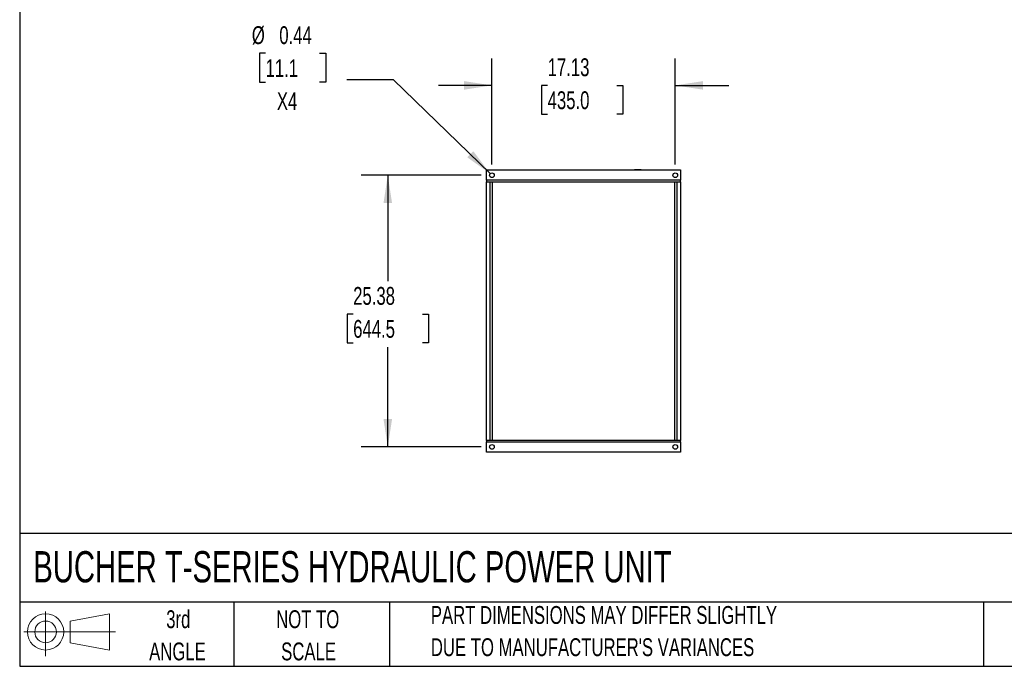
# Model space of a CAD drawing. Header units: inches. Extents: x 5 to 215, y 5 to 165.
# Tile 1 of 74: x 5 to 97, y 5 to 65. Entities that reach past the tile are written whole.
import ezdxf

# ---------------------------------------------------------------- set-up
doc = ezdxf.new("R2010")
doc.units = ezdxf.units.IN
doc.header["$LTSCALE"] = 20
doc.header["$MEASUREMENT"] = 0
doc.layers.add('DIMENSIONS', color=140, linetype='Continuous', lineweight=25)
doc.layers.add('TEXT', color=140, linetype='Continuous', lineweight=25)
doc.layers.add('SLD-DEFPOINTS', color=7, linetype='Continuous')
doc.styles.add('SLDTEXTSTYLE0', font='TXT', dxfattribs={"width": 0.7})
doc.dimstyles.new('SLDDIMSTYLE0', dxfattribs={"dimtxt": 1.699219, "dimasz": 2.6, "dimexe": 0, "dimexo": 0.0625, "dimgap": 0.424805, "dimtad": 0, "dimtih": 1, "dimtoh": 1, "dimrnd": 1e-09, "dimzin": 12, "dimdsep": 46, "dimtxsty": 'SLDTEXTSTYLE0', "dimsah": 1, "dimcen": 0.09, "dimadec": 0, "dimazin": 3, "dimtfac": 1, "dimtmove": 0, "dimatfit": 0, "dimfxl": 0, "dimfrac": 2, "dimtolj": 1, "dimtzin": 12, "dimarcsym": 0})
doc.dimstyles.new('SLDDIMSTYLE1', dxfattribs={"dimtxt": 1.699219, "dimasz": 2.6, "dimexe": 0, "dimexo": 0.0625, "dimgap": 0.424805, "dimtad": 0, "dimtih": 1, "dimtoh": 1, "dimrnd": 1e-09, "dimzin": 12, "dimdsep": 46, "dimtxsty": 'SLDTEXTSTYLE0', "dimsah": 1, "dimcen": 0.09, "dimadec": 0, "dimazin": 3, "dimtfac": 1, "dimtofl": 0, "dimtmove": 0, "dimatfit": 3, "dimfxl": 0, "dimfrac": 2, "dimtolj": 1, "dimtzin": 12, "dimarcsym": 0})
doc.dimstyles.new('SLDDIMSTYLE5', dxfattribs={"dimtxt": 1.699219, "dimasz": 2.6, "dimexe": 0, "dimexo": 0.0625, "dimgap": 0.424805, "dimtad": 0, "dimtih": 1, "dimtoh": 1, "dimrnd": 1e-09, "dimdsep": 46, "dimtxsty": 'SLDTEXTSTYLE0', "dimsah": 1, "dimcen": 0, "dimadec": 0, "dimazin": 2, "dimtfac": 1, "dimtofl": 0, "dimtmove": 0, "dimatfit": 3, "dimfxl": 0, "dimfrac": 2, "dimtolj": 1, "dimtzin": 12, "dimarcsym": 0})

# ---------------------------------------------------------------- blocks, each defined once
blk = doc.blocks.new('Block11')
at = {"color": 7, "linetype": 'Continuous', "lineweight": 18}
for p, q in [((2.038, 4.182), (2.038, 0)), ((4.315, 3.281), (8.012, 3.962)), ((8.012, 3.962), (8.012, 0.576)), ((4.315, 1.257), (4.315, 3.281)), ((0, 2.269), (8.562, 2.269)), ((4.315, 1.257), (8.012, 0.576))]:
    blk.add_line(p, q, dxfattribs=at)
for radius in [1.693, 1.012]:
    blk.add_circle((2.038, 2.269), radius, dxfattribs=at)
blk = doc.blocks.new('Block12')
at = {"layer": 'SLD-DEFPOINTS'}
blk.add_blockref('Block11', (0, 0), dxfattribs=at)
blk = doc.blocks.new('_D_6')
at = {"layer": 'DIMENSIONS'}
for p, q in [((48.102, 50.872), (36.877, 50.872)), ((39.377, 50.872), (39.377, 40.99)), ((36.145, 37.909), (35.574, 37.909)), ((35.574, 37.909), (35.574, 35.209)), ((42.608, 37.909), (43.179, 37.909)), ((43.179, 37.909), (43.179, 35.209)), ((35.574, 35.209), (36.145, 35.209)), ((43.179, 35.209), (42.608, 35.209)), ((39.377, 25.497), (39.377, 34.828)), ((48.102, 25.497), (36.877, 25.497))]:
    blk.add_line(p, q, dxfattribs=at)
for points in [[(39.377, 50.872), (38.977, 48.272), (39.777, 48.272)], [(39.377, 25.497), (39.777, 28.097), (38.977, 28.097)]]:
    blk.add_solid(points, dxfattribs=at)
at = {"layer": 'DIMENSIONS', "char_height": 1.6667, "attachment_point": 1, "style": 'SLDTEXTSTYLE0'}
for s, insert in [('25.38', (36.145, 40.438)), ('644.5', (36.145, 37.357))]:
    blk.add_mtext(s, dxfattribs=dict(at, insert=insert))
blk = doc.blocks.new('_D_7')
at = {"layer": 'DIMENSIONS'}
for p, q in [((49.102, 51.872), (49.102, 61.771)), ((66.227, 51.872), (66.227, 61.771)), ((49.102, 59.271), (44.102, 59.271)), ((54.306, 59.271), (53.735, 59.271)), ((53.735, 59.271), (53.735, 56.571)), ((60.769, 59.271), (61.339, 59.271)), ((61.339, 59.271), (61.339, 56.571)), ((66.227, 59.271), (71.227, 59.271)), ((53.735, 56.571), (54.306, 56.571)), ((61.339, 56.571), (60.769, 56.571))]:
    blk.add_line(p, q, dxfattribs=at)
for points in [[(49.102, 59.271), (46.502, 59.671), (46.502, 58.871)], [(66.227, 59.271), (68.827, 58.871), (68.827, 59.671)]]:
    blk.add_solid(points, dxfattribs=at)
at = {"layer": 'DIMENSIONS', "char_height": 1.6667, "attachment_point": 1, "style": 'SLDTEXTSTYLE0'}
for s, insert in [('17.13', (54.306, 61.8)), ('435.0', (54.306, 58.719))]:
    blk.add_mtext(s, dxfattribs=dict(at, insert=insert))
blk = doc.blocks.new('_D_8')
at = {"layer": 'DIMENSIONS'}
for p, q in [((27.963, 62.269), (27.392, 62.269)), ((27.392, 62.269), (27.392, 59.569)), ((33.012, 62.269), (33.583, 62.269)), ((33.583, 62.269), (33.583, 59.569)), ((39.92, 59.802), (35.545, 59.802)), ((48.945, 51.025), (39.92, 59.802)), ((27.392, 59.569), (27.963, 59.569)), ((33.583, 59.569), (33.012, 59.569))]:
    blk.add_line(p, q, dxfattribs=at)
blk.add_solid([(48.945, 51.025), (47.36, 53.124), (46.803, 52.551)], dxfattribs=at)
at = {"layer": 'DIMENSIONS', "char_height": 1.6667, "attachment_point": 1, "style": 'SLDTEXTSTYLE0'}
for s, insert in [('%%c', (26.68, 64.798)), ('0.44', (29.246, 64.798)), ('11.1', (27.963, 61.717)), ('X4', (29.02, 58.636))]:
    blk.add_mtext(s, dxfattribs=dict(at, insert=insert))

msp = doc.modelspace()

# ---------------------------------------------------------------- linework, layer by layer
for p, q in [((48.602, 51.372), (66.727, 51.372)), ((48.602, 50.402), (48.602, 51.372)), ((63, 51.397), (62.455, 51.397)), ((62.455, 51.397), (62.455, 51.372)), ((63, 51.372), (63, 51.397)), ((66.727, 51.372), (66.727, 50.402)), ((66.727, 50.402), (48.602, 50.402)), ((48.602, 50.402), (48.602, 50.268)), ((48.602, 50.268), (66.727, 50.268)), ((48.602, 50.238), (48.602, 50.268)), ((48.602, 26.132), (48.602, 50.238)), ((48.915, 50.238), (48.602, 50.238)), ((48.915, 50.268), (48.915, 26.102)), ((49.165, 26.102), (49.165, 50.268)), ((66.165, 50.268), (66.165, 26.102)), ((66.415, 26.102), (66.415, 50.268)), ((66.727, 50.238), (66.415, 50.238)), ((66.727, 50.268), (66.727, 50.402)), ((66.727, 50.268), (66.727, 50.238)), ((66.727, 50.238), (66.727, 26.132)), ((48.602, 26.102), (48.602, 26.132)), ((48.602, 26.132), (48.915, 26.132)), ((66.727, 26.102), (48.602, 26.102)), ((48.602, 26.102), (48.602, 25.967)), ((48.602, 24.997), (48.602, 25.967)), ((48.602, 25.967), (66.727, 25.967)), ((66.415, 26.132), (66.727, 26.132)), ((66.727, 26.132), (66.727, 26.102)), ((66.727, 25.967), (66.727, 26.102)), ((66.727, 25.967), (66.727, 24.997)), ((66.727, 24.997), (48.602, 24.997))]:
    msp.add_line(p, q)
for centre in [(49.102, 50.872), (66.227, 50.872), (49.102, 25.497), (66.227, 25.497)]:
    msp.add_circle(centre, 0.219)
for centre, start, end in [((62.455, 51.357), 90, 157.97569), ((63, 51.357), 22.02431, 90)]:
    msp.add_arc(centre, 0.04, start, end)
at = {"layer": 'TEXT'}
for p, q in [((5, 165), (5, 5)), ((215, 17.422), (5, 17.422)), ((215, 11), (5, 11)), ((25, 11), (25, 5)), ((39.537, 11), (39.537, 5)), ((94.997, 11), (94.997, 5)), ((5, 5), (215, 5))]:
    msp.add_line(p, q, dxfattribs=at)

# ---------------------------------------------------------------- block references
at = {"layer": 'SLD-DEFPOINTS'}
msp.add_blockref('Block12', (5.384, 5.948), dxfattribs=at)

# ---------------------------------------------------------------- texts
at = {"layer": 'TEXT', "style": 'SLDTEXTSTYLE0'}
for s, insert, char_height, attachment_point in [('BUCHER T-SERIES HYDRAULIC POWER UNIT', (6.272, 15.76), 2.91667, 1), ('3rd', (19.813, 10.234), 1.6667, 2), ('NOT TO', (31.902, 10.234), 1.6667, 2), ('PART DIMENSIONS MAY DIFFER SLIGHTLY', (43.401, 10.63), 1.66667, 1), ("DUE TO MANUFACTURER'S VARIANCES", (43.401, 7.62), 1.66667, 1), ('ANGLE', (19.736, 7.224), 1.6667, 2), ('SCALE', (31.978, 7.224), 1.6667, 2)]:
    msp.add_mtext(s, dxfattribs=dict(at, insert=insert, char_height=char_height, attachment_point=attachment_point))

# ---------------------------------------------------------------- dimensions: what is measured, and where the dimension line sits
at = {"layer": 'DIMENSIONS'}
dim = msp.add_diameter_dim_2p(p1=(49.259, 50.72), p2=(48.945, 51.025), text='<>\\PX4', dimstyle='SLDDIMSTYLE5', dxfattribs=at)
dim.commit()
dim.dimension.update_dxf_attribs({"geometry": '_D_8', "text_midpoint": (30.487, 60.68), "dimtype": 163})
dim = msp.add_linear_dim(base=(66.227302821, 59.271364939), p1=(49.102302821, 50.872345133), p2=(66.227302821, 50.872345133), dimstyle='SLDDIMSTYLE0', dxfattribs=at)
dim.commit()
dim.dimension.update_dxf_attribs({"geometry": '_D_7', "text_midpoint": (57.537055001, 59.271364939), "dimtype": 160})
dim = msp.add_linear_dim(base=(39.376582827, 25.497345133), p1=(49.102302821, 50.872345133), p2=(49.102302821, 25.497345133), angle=90, dimstyle='SLDDIMSTYLE1', dxfattribs=at)
dim.commit()
dim.dimension.update_dxf_attribs({"geometry": '_D_6', "text_midpoint": (39.376582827, 37.909187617), "dimtype": 160})

doc.saveas('drawing.dxf')
